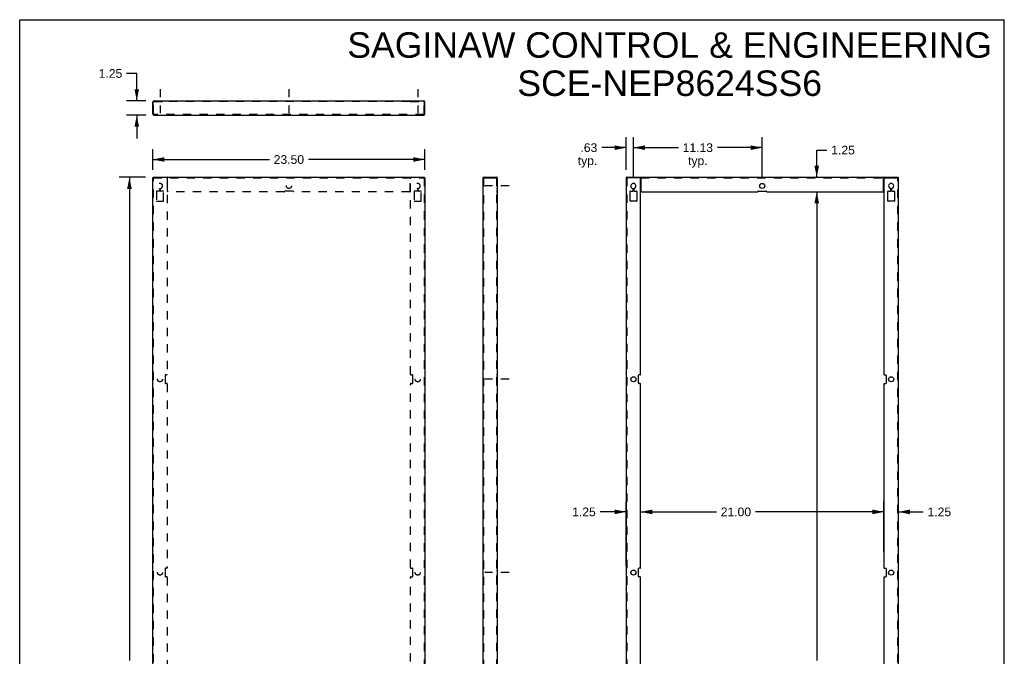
# Model space of a CAD drawing. Header units: inches. Extents: x 0 to 85, y 0 to 110.
# Tile 2 of 2: x 0 to 85, y 55 to 110. Entities that reach past the tile are written whole.
import ezdxf

# ---------------------------------------------------------------- set-up
doc = ezdxf.new("R2010")
doc.units = ezdxf.units.IN
doc.header["$LTSCALE"] = 7.17037
doc.header["$MEASUREMENT"] = 0
doc.linetypes.add('DASHED', pattern=[0.2, 0.1, -0.1])
doc.linetypes.add('HIDDEN', pattern=[0.2, 0.1, -0.1])
doc.layers.get('0').update_dxf_attribs({"linetype": 'CONTINUOUS'})
doc.layers.add('DEFAULT_2', color=8, linetype='HIDDEN')
doc.layers.add('DIMENSIONS', color=7, linetype='CONTINUOUS')
doc.styles.get("Standard").update_dxf_attribs({"font": 'arial.ttf'})
doc.dimstyles.new('DIMSTYLE_1', dxfattribs={"dimtxt": 0.75, "dimasz": 1, "dimexe": 0.09, "dimexo": 0.07, "dimgap": 0.0375, "dimtad": 0, "dimtih": 1, "dimtoh": 1, "dimzin": 4, "dimdsep": 46, "dimtxsty": 'Standard', "dimblk": '_FILLED', "dimblk1": '_FILLED', "dimblk2": '_FILLED', "dimcen": 0.09, "dimadec": 3, "dimazin": 1, "dimtfac": 1, "dimtdec": 3, "dimtofl": 0, "dimtmove": 0, "dimatfit": 3, "dimldrblk": '_FILLED', "dimfxl": 0, "dimtolj": 1, "dimtzin": 4, "dimarcsym": 0})

# ---------------------------------------------------------------- blocks, each defined once
blk = doc.blocks.new('_FILLED')
at = {"color": 0, "linetype": 'ByBlock'}
blk.add_solid([(0, 0), (-1, 0.2), (-1, -0.2)], dxfattribs=at)
blk = doc.blocks.new('*D1')
at = {"layer": 'DIMENSIONS', "color": 2, "linetype": 'Continuous'}
for p, q in [((11.488, 97.025), (11.488, 98.82)), ((34.988, 97.025), (34.988, 98.82)), ((11.488, 97.92), (21.552, 97.92)), ((34.988, 97.92), (24.923, 97.92))]:
    blk.add_line(p, q, dxfattribs=at)
at = {"layer": 'DIMENSIONS', "color": 2, "linetype": 'Continuous', "rotation": 180}
blk.add_blockref('_FILLED', (11.488, 97.92), dxfattribs=at)
at = {"layer": 'DIMENSIONS', "color": 2, "linetype": 'Continuous'}
blk.add_blockref('_FILLED', (34.988, 97.92), dxfattribs=at)
at = {"layer": 'DIMENSIONS', "color": 2, "linetype": 'Continuous', "insert": (23.238, 98.295), "char_height": 0.75, "width": 2.62082, "attachment_point": 2, "line_spacing_factor": 0.9}
blk.add_mtext('23.50', dxfattribs=at)
blk = doc.blocks.new('*D2')
at = {"layer": 'DIMENSIONS', "color": 2, "linetype": 'Continuous'}
for p, q in [((10.848, 96.385), (8.574, 96.385)), ((9.474, 96.385), (9.474, 54.635)), ((9.474, 11.385), (9.474, 53.135)), ((10.848, 11.385), (8.574, 11.385))]:
    blk.add_line(p, q, dxfattribs=at)
for p, rotation in [((9.474, 96.385), 90), ((9.474, 11.385), 270)]:
    blk.add_blockref('_FILLED', p, dxfattribs=dict(at, rotation=rotation))
at = {"layer": 'DIMENSIONS', "color": 2, "linetype": 'Continuous', "insert": (9.474, 54.26), "char_height": 0.75, "width": 2.62082, "attachment_point": 2, "line_spacing_factor": 0.9}
blk.add_mtext('85.00', dxfattribs=at)
blk = doc.blocks.new('*D5')
at = {"layer": 'DIMENSIONS', "color": 2, "linetype": 'Continuous'}
for p, q in [((52.357, 97.025), (52.357, 99.843)), ((52.982, 96.335), (52.982, 99.843)), ((52.357, 98.943), (50.241, 98.943)), ((52.982, 98.943), (54.982, 98.943))]:
    blk.add_line(p, q, dxfattribs=at)
blk.add_blockref('_FILLED', (52.357, 98.943), dxfattribs=at)
at = {"layer": 'DIMENSIONS', "color": 2, "linetype": 'Continuous', "rotation": 180}
blk.add_blockref('_FILLED', (52.982, 98.943), dxfattribs=at)
at = {"layer": 'DIMENSIONS', "color": 2, "linetype": 'Continuous', "insert": (49.866, 99.318), "char_height": 0.75, "width": 1.6868, "attachment_point": 3, "line_spacing_factor": 0.9}
blk.add_mtext('.63\\Ptyp.', dxfattribs=at)
blk = doc.blocks.new('*D6')
at = {"layer": 'DIMENSIONS', "color": 2, "linetype": 'Continuous'}
for p, q in [((52.982, 96.335), (52.982, 99.843)), ((64.107, 96.335), (64.107, 99.843)), ((52.982, 98.943), (56.86, 98.943)), ((64.107, 98.943), (60.23, 98.943))]:
    blk.add_line(p, q, dxfattribs=at)
at = {"layer": 'DIMENSIONS', "color": 2, "linetype": 'Continuous', "rotation": 180}
blk.add_blockref('_FILLED', (52.982, 98.943), dxfattribs=at)
at = {"layer": 'DIMENSIONS', "color": 2, "linetype": 'Continuous'}
blk.add_blockref('_FILLED', (64.107, 98.943), dxfattribs=at)
at = {"layer": 'DIMENSIONS', "color": 2, "linetype": 'Continuous', "insert": (58.545, 99.318), "char_height": 0.75, "width": 2.62082, "attachment_point": 2, "line_spacing_factor": 0.9}
blk.add_mtext('11.13\\Ptyp.', dxfattribs=at)
blk = doc.blocks.new('*D8')
at = {"layer": 'DIMENSIONS', "color": 2, "linetype": 'Continuous'}
for p, q in [((74.607, 64.01), (74.607, 68.378)), ((75.857, 62.81), (75.857, 68.378)), ((74.607, 67.478), (72.607, 67.478)), ((75.857, 67.478), (77.996, 67.478))]:
    blk.add_line(p, q, dxfattribs=at)
blk.add_blockref('_FILLED', (74.607, 67.478), dxfattribs=at)
at = {"layer": 'DIMENSIONS', "color": 2, "linetype": 'Continuous', "rotation": 180}
blk.add_blockref('_FILLED', (75.857, 67.478), dxfattribs=at)
at = {"layer": 'DIMENSIONS', "color": 2, "linetype": 'Continuous', "insert": (78.371, 67.853), "char_height": 0.75, "width": 2.0381, "attachment_point": 1, "line_spacing_factor": 0.9}
blk.add_mtext('1.25', dxfattribs=at)
blk = doc.blocks.new('*D9')
at = {"layer": 'DIMENSIONS', "color": 2, "linetype": 'Continuous'}
for p, q in [((52.357, 62.81), (52.357, 68.378)), ((53.607, 65.034), (53.607, 68.378)), ((52.357, 67.478), (50.106, 67.478)), ((53.607, 67.478), (55.607, 67.478))]:
    blk.add_line(p, q, dxfattribs=at)
blk.add_blockref('_FILLED', (52.357, 67.478), dxfattribs=at)
at = {"layer": 'DIMENSIONS', "color": 2, "linetype": 'Continuous', "rotation": 180}
blk.add_blockref('_FILLED', (53.607, 67.478), dxfattribs=at)
at = {"layer": 'DIMENSIONS', "color": 2, "linetype": 'Continuous', "insert": (49.731, 67.853), "char_height": 0.75, "width": 2.0381, "attachment_point": 3, "line_spacing_factor": 0.9}
blk.add_mtext('1.25', dxfattribs=at)
blk = doc.blocks.new('*D10')
at = {"layer": 'DIMENSIONS', "color": 2, "linetype": 'Continuous'}
for p, q in [((53.607, 65.21), (53.607, 68.378)), ((74.607, 65.21), (74.607, 68.378)), ((53.607, 67.478), (60.144, 67.478)), ((74.607, 67.478), (63.515, 67.478))]:
    blk.add_line(p, q, dxfattribs=at)
at = {"layer": 'DIMENSIONS', "color": 2, "linetype": 'Continuous', "rotation": 180}
blk.add_blockref('_FILLED', (53.607, 67.478), dxfattribs=at)
at = {"layer": 'DIMENSIONS', "color": 2, "linetype": 'Continuous'}
blk.add_blockref('_FILLED', (74.607, 67.478), dxfattribs=at)
at = {"layer": 'DIMENSIONS', "color": 2, "linetype": 'Continuous', "insert": (61.829, 67.853), "char_height": 0.75, "width": 2.62082, "attachment_point": 2, "line_spacing_factor": 0.9}
blk.add_mtext('21.00', dxfattribs=at)
blk = doc.blocks.new('*D12')
at = {"layer": 'DIMENSIONS', "color": 2, "linetype": 'Continuous'}
for p, q in [((66.733, 95.135), (69.707, 95.135)), ((68.807, 95.135), (68.807, 54.635)), ((68.807, 12.635), (68.807, 53.135)), ((66.716, 12.635), (69.707, 12.635))]:
    blk.add_line(p, q, dxfattribs=at)
for p, rotation in [((68.807, 95.135), 90), ((68.807, 12.635), 270)]:
    blk.add_blockref('_FILLED', p, dxfattribs=dict(at, rotation=rotation))
at = {"layer": 'DIMENSIONS', "color": 2, "linetype": 'Continuous', "insert": (68.807, 54.26), "char_height": 0.75, "width": 2.62082, "attachment_point": 2, "line_spacing_factor": 0.9}
blk.add_mtext('82.50', dxfattribs=at)
blk = doc.blocks.new('*D13')
at = {"layer": 'DIMENSIONS', "color": 2, "linetype": 'Continuous'}
for p, q in [((68.807, 96.385), (68.807, 98.735)), ((68.807, 98.735), (69.682, 98.735)), ((63.733, 96.385), (69.707, 96.385)), ((66.733, 95.135), (69.707, 95.135)), ((68.807, 95.135), (68.807, 93.135))]:
    blk.add_line(p, q, dxfattribs=at)
for p, rotation in [((68.807, 96.385), 270), ((68.807, 95.135), 90)]:
    blk.add_blockref('_FILLED', p, dxfattribs=dict(at, rotation=rotation))
at = {"layer": 'DIMENSIONS', "color": 2, "linetype": 'Continuous', "insert": (70.057, 99.11), "char_height": 0.75, "width": 2.0381, "attachment_point": 1, "line_spacing_factor": 0.9}
blk.add_mtext('1.25', dxfattribs=at)
blk = doc.blocks.new('*D14')
at = {"layer": 'DIMENSIONS', "color": 2, "linetype": 'Continuous'}
for p, q in [((10.107, 105.353), (9.232, 105.353)), ((10.107, 102.995), (10.107, 105.353)), ((10.9, 102.995), (9.207, 102.995)), ((10.9, 101.745), (9.207, 101.745)), ((10.107, 101.745), (10.107, 99.745))]:
    blk.add_line(p, q, dxfattribs=at)
for p, rotation in [((10.107, 102.995), 270), ((10.107, 101.745), 90)]:
    blk.add_blockref('_FILLED', p, dxfattribs=dict(at, rotation=rotation))
at = {"layer": 'DIMENSIONS', "color": 2, "linetype": 'Continuous', "insert": (8.857, 105.728), "char_height": 0.75, "width": 2.0381, "attachment_point": 3, "line_spacing_factor": 0.9}
blk.add_mtext('1.25', dxfattribs=at)

msp = doc.modelspace()

# ---------------------------------------------------------------- linework, layer by layer
at = {"color": 7, "linetype": 'Continuous'}
for p, q in [((0, 0), (0, 110)), ((0, 110), (85, 110)), ((85, 0), (85, 110)), ((12.738, 102.965), (12.738, 102.995)), ((12.768, 102.981), (12.768, 102.965)), ((33.708, 102.981), (33.708, 102.965)), ((33.738, 102.965), (33.738, 102.995)), ((11.518, 101.857), (11.488, 101.857)), ((34.958, 101.857), (34.988, 101.857)), ((11.548, 96.325), (11.488, 96.325)), ((11.518, 96.325), (11.518, 96.385)), ((11.531, 96.323), (11.518, 96.325)), ((34.928, 96.325), (34.988, 96.325)), ((34.944, 96.323), (34.958, 96.325)), ((34.958, 96.325), (34.958, 96.385)), ((40.093, 96.325), (40.093, 96.385)), ((41.201, 96.385), (41.201, 96.325)), ((52.387, 96.385), (52.387, 96.325)), ((53.608, 96.385), (53.608, 96.325)), ((53.608, 96.325), (53.619, 96.325)), ((74.607, 96.325), (74.596, 96.325)), ((74.607, 96.385), (74.607, 96.325)), ((75.827, 96.385), (75.827, 96.325))]:
    msp.add_line(p, q, dxfattribs=at)
at = {"color": 2, "linetype": 'DASHED'}
for p, q in [((12.113, 104.009), (12.113, 101.921)), ((23.238, 104.009), (23.238, 101.921)), ((34.363, 104.009), (34.363, 101.921)), ((42.246, 95.635), (40.157, 95.635)), ((42.246, 78.935), (40.157, 78.935)), ((42.246, 62.235), (40.157, 62.235))]:
    msp.add_line(p, q, dxfattribs=at)
at = {"color": 3, "linetype": 'Continuous'}
for p, q in [((11.488, 101.857), (11.488, 102.883)), ((11.518, 101.857), (11.518, 102.935)), ((12.738, 102.965), (11.548, 102.965)), ((11.6, 102.995), (12.738, 102.995)), ((12.768, 102.995), (12.768, 102.981)), ((12.768, 102.995), (33.708, 102.995)), ((33.708, 102.995), (33.708, 102.981)), ((34.928, 102.965), (33.737, 102.965)), ((33.738, 102.995), (34.876, 102.995)), ((34.958, 101.857), (34.958, 102.935)), ((34.988, 101.857), (34.988, 102.883)), ((11.531, 101.828), (11.518, 101.857)), ((11.6, 101.745), (34.876, 101.745)), ((34.944, 101.828), (34.958, 101.857)), ((11.488, 11.445), (11.488, 96.325)), ((11.491, 96.316), (11.488, 96.325)), ((11.531, 96.381), (11.518, 96.385)), ((11.518, 96.385), (34.958, 96.385)), ((11.6, 96.273), (11.571, 96.282)), ((11.6, 96.273), (11.586, 96.302)), ((34.876, 96.273), (34.889, 96.302)), ((34.876, 96.273), (34.905, 96.282)), ((34.944, 96.381), (34.958, 96.385)), ((34.984, 96.316), (34.988, 96.325)), ((34.988, 96.325), (34.988, 11.445)), ((39.981, 96.273), (39.981, 11.497)), ((40.064, 96.316), (40.093, 96.325)), ((40.093, 96.385), (41.201, 96.385)), ((40.093, 96.325), (41.231, 96.325)), ((41.231, 96.325), (41.231, 11.445)), ((52.357, 96.325), (52.357, 11.445)), ((53.577, 96.325), (52.357, 96.325)), ((52.387, 96.385), (53.619, 96.385)), ((53.607, 79.34), (53.607, 96.295)), ((53.623, 96.385), (74.592, 96.385)), ((53.637, 95.165), (53.637, 96.327)), ((74.577, 95.165), (74.577, 96.327)), ((74.596, 96.385), (75.827, 96.385)), ((74.607, 96.295), (74.607, 79.34)), ((74.637, 96.325), (75.857, 96.325)), ((75.857, 11.445), (75.857, 96.325)), ((52.951, 95.227), (52.951, 95.394)), ((53.014, 95.394), (53.014, 95.227)), ((75.201, 95.227), (75.201, 95.394)), ((75.264, 95.394), (75.264, 95.227)), ((52.687, 94.352), (52.687, 95.167)), ((52.717, 95.197), (52.921, 95.197)), ((53.044, 95.197), (53.247, 95.197)), ((53.277, 95.167), (53.277, 94.352)), ((53.667, 95.135), (63.702, 95.135)), ((63.762, 95.197), (64.452, 95.197)), ((64.512, 95.135), (74.547, 95.135)), ((74.937, 94.352), (74.937, 95.167)), ((74.967, 95.197), (75.171, 95.197)), ((75.294, 95.197), (75.497, 95.197)), ((75.527, 95.167), (75.527, 94.352)), ((53.247, 94.322), (52.717, 94.322)), ((75.497, 94.322), (74.967, 94.322)), ((53.42, 78.59), (53.42, 79.28)), ((53.577, 79.31), (53.45, 79.31)), ((74.637, 79.31), (74.765, 79.31)), ((74.795, 79.28), (74.795, 78.59)), ((53.577, 78.56), (53.45, 78.56)), ((53.607, 62.64), (53.607, 78.53)), ((74.607, 78.53), (74.607, 62.64)), ((74.637, 78.56), (74.765, 78.56)), ((53.42, 61.89), (53.42, 62.58)), ((53.577, 62.61), (53.45, 62.61)), ((74.637, 62.61), (74.765, 62.61)), ((74.795, 62.58), (74.795, 61.89)), ((53.577, 61.86), (53.45, 61.86)), ((53.607, 45.94), (53.607, 61.83)), ((74.607, 61.83), (74.607, 45.94)), ((74.637, 61.86), (74.765, 61.86))]:
    msp.add_line(p, q, dxfattribs=at)
for points in [[(12.768, 102.981), (12.764, 102.979), (12.762, 102.977), (12.76, 102.975), (12.758, 102.974), (12.756, 102.974), (12.754, 102.973), (12.751, 102.972), (12.748, 102.97), (12.743, 102.968), (12.738, 102.965)], [(33.708, 102.981), (33.711, 102.979), (33.713, 102.977), (33.715, 102.975), (33.717, 102.974), (33.719, 102.974), (33.721, 102.973), (33.724, 102.972), (33.727, 102.97), (33.732, 102.968), (33.737, 102.965)], [(11.6, 101.745), (11.586, 101.749), (11.572, 101.76), (11.559, 101.778), (11.545, 101.801), (11.531, 101.828)], [(34.876, 101.745), (34.889, 101.749), (34.903, 101.76), (34.917, 101.778), (34.93, 101.801), (34.944, 101.828)], [(11.571, 96.282), (11.544, 96.29), (11.52, 96.299), (11.503, 96.308), (11.491, 96.316)], [(11.586, 96.302), (11.572, 96.329), (11.559, 96.352), (11.545, 96.37), (11.531, 96.381)], [(34.889, 96.302), (34.903, 96.329), (34.917, 96.352), (34.93, 96.37), (34.944, 96.381)], [(34.905, 96.282), (34.932, 96.29), (34.955, 96.299), (34.973, 96.308), (34.984, 96.316)], [(39.981, 96.273), (39.985, 96.282), (39.996, 96.29), (40.014, 96.299), (40.037, 96.308), (40.064, 96.316)], [(41.218, 96.327), (41.215, 96.334), (41.213, 96.341), (41.212, 96.349), (41.211, 96.357)], [(53.618, 96.381), (53.613, 96.384), (53.608, 96.385)], [(53.628, 96.357), (53.626, 96.364), (53.624, 96.37), (53.621, 96.376), (53.618, 96.381)], [(53.637, 96.327), (53.634, 96.334), (53.632, 96.341), (53.63, 96.349), (53.628, 96.357)], [(74.577, 96.327), (74.581, 96.334), (74.583, 96.341), (74.585, 96.349), (74.587, 96.357)], [(74.587, 96.357), (74.589, 96.364), (74.591, 96.37), (74.594, 96.376), (74.597, 96.381)], [(74.597, 96.381), (74.602, 96.384), (74.607, 96.385)]]:
    msp.add_lwpolyline(points, dxfattribs=at)
at = {"color": 7, "linetype": 'Continuous'}
for points in [[(11.559, 96.31), (11.545, 96.318), (11.531, 96.323)], [(11.555, 96.308), (11.549, 96.316), (11.548, 96.325)], [(11.6, 96.273), (11.586, 96.282), (11.574, 96.29), (11.563, 96.299), (11.555, 96.308)], [(11.6, 96.273), (11.586, 96.286), (11.572, 96.299), (11.559, 96.31)], [(34.876, 96.273), (34.889, 96.286), (34.903, 96.299), (34.917, 96.31)], [(34.876, 96.273), (34.889, 96.282), (34.902, 96.29), (34.912, 96.299), (34.921, 96.308)], [(34.917, 96.31), (34.93, 96.318), (34.944, 96.323)], [(34.921, 96.308), (34.926, 96.316), (34.928, 96.325)], [(53.637, 96.298), (53.632, 96.3), (53.627, 96.303), (53.624, 96.307), (53.621, 96.312), (53.618, 96.316), (53.615, 96.32), (53.612, 96.324), (53.608, 96.325)], [(74.577, 96.298), (74.583, 96.3), (74.588, 96.303), (74.591, 96.307), (74.594, 96.312), (74.597, 96.316), (74.599, 96.32), (74.603, 96.324), (74.607, 96.325)]]:
    msp.add_lwpolyline(points, dxfattribs=at)
at = {"color": 3, "linetype": 'Continuous'}
for centre in [(64.107, 95.635), (52.982, 78.935), (75.232, 78.935), (52.982, 62.235), (75.232, 62.235)]:
    msp.add_circle(centre, 0.219, dxfattribs=at)
for centre, radius, start, end in [((11.6, 102.883), 0.112, 90, 180), ((11.548, 102.935), 0.03, 90, 180), ((34.876, 102.883), 0.112, 0, 90), ((34.928, 102.935), 0.03, 0, 90), ((11.6, 101.857), 0.112, 180, 270), ((34.876, 101.857), 0.112, 270, 360), ((40.093, 96.273), 0.112, 90, 180), ((53.577, 96.295), 0.03, 0, 90), ((74.637, 96.295), 0.03, 90, 180), ((52.982, 95.635), 0.219, 284.2546, 255.7454), ((52.921, 95.227), 0.03, 270, 360), ((52.921, 95.394), 0.03, 0, 75.7454), ((53.044, 95.394), 0.03, 104.2546, 180), ((53.044, 95.227), 0.03, 180, 270), ((75.232, 95.635), 0.219, 284.2546, 255.7454), ((75.171, 95.227), 0.03, 270, 360), ((75.171, 95.394), 0.03, 0, 75.7454), ((75.294, 95.394), 0.03, 104.2546, 180), ((75.294, 95.227), 0.03, 180, 270), ((52.717, 95.167), 0.03, 90, 180), ((52.717, 94.352), 0.03, 180, 270), ((53.247, 95.167), 0.03, 0, 90), ((53.247, 94.352), 0.03, 270, 360), ((53.667, 95.165), 0.03, 180, 270), ((63.702, 95.165), 0.03, 270, 2.38594), ((63.762, 95.167), 0.03, 90, 182.38594), ((64.452, 95.167), 0.03, 357.61406, 90), ((64.512, 95.165), 0.03, 177.61406, 270), ((74.547, 95.165), 0.03, 270, 360), ((74.967, 95.167), 0.03, 90, 180), ((74.967, 94.352), 0.03, 180, 270), ((75.497, 95.167), 0.03, 0, 90), ((75.497, 94.352), 0.03, 270, 360), ((53.45, 79.28), 0.03, 90, 180), ((53.577, 79.34), 0.03, 270, 360), ((74.637, 79.34), 0.03, 180, 270), ((74.765, 79.28), 0.03, 0, 90), ((53.45, 78.59), 0.03, 180, 270), ((53.577, 78.53), 0.03, 0, 90), ((74.637, 78.53), 0.03, 90, 180), ((74.765, 78.59), 0.03, 270, 360), ((53.45, 62.58), 0.03, 90, 180), ((53.577, 62.64), 0.03, 270, 360), ((74.637, 62.64), 0.03, 180, 270), ((74.765, 62.58), 0.03, 0, 90), ((53.45, 61.89), 0.03, 180, 270), ((53.577, 61.83), 0.03, 0, 90), ((74.637, 61.83), 0.03, 90, 180), ((74.765, 61.89), 0.03, 270, 360)]:
    msp.add_arc(centre, radius, start, end, dxfattribs=at)
at = {"layer": 'DEFAULT_2', "color": 8, "linetype": 'HIDDEN'}
for p, q in [((11.548, 101.857), (11.548, 102.883)), ((11.6, 102.935), (12.738, 102.935)), ((11.818, 102.995), (11.818, 102.935)), ((11.894, 102.995), (11.894, 102.935)), ((12.081, 102.935), (12.081, 102.995)), ((12.144, 102.935), (12.144, 102.995)), ((12.331, 102.995), (12.331, 102.935)), ((12.408, 102.995), (12.408, 102.935)), ((12.55, 102.995), (12.55, 102.935)), ((12.738, 102.935), (12.738, 102.965)), ((12.742, 102.959), (12.738, 102.965)), ((12.745, 102.952), (12.742, 102.959)), ((12.748, 102.946), (12.745, 102.952)), ((12.768, 102.929), (12.768, 102.965)), ((33.708, 102.935), (12.768, 102.935)), ((22.863, 102.935), (22.863, 102.995)), ((23.019, 102.995), (23.019, 102.935)), ((23.456, 102.995), (23.456, 102.935)), ((23.613, 102.935), (23.613, 102.995)), ((33.708, 102.929), (33.708, 102.965)), ((33.708, 102.929), (33.713, 102.929)), ((33.738, 102.935), (33.738, 102.965)), ((33.738, 102.935), (34.876, 102.935)), ((33.925, 102.995), (33.925, 102.935)), ((34.068, 102.995), (34.068, 102.935)), ((34.144, 102.995), (34.144, 102.935)), ((34.331, 102.935), (34.331, 102.995)), ((34.394, 102.935), (34.394, 102.995)), ((34.581, 102.995), (34.581, 102.935)), ((34.658, 102.995), (34.658, 102.935)), ((34.928, 101.857), (34.928, 102.883)), ((11.548, 101.857), (11.518, 101.857)), ((11.6, 101.805), (11.6, 101.745)), ((34.876, 101.805), (11.6, 101.805)), ((34.876, 101.805), (34.876, 101.745)), ((34.928, 101.857), (34.958, 101.857)), ((11.548, 11.445), (11.548, 96.325)), ((11.548, 96.325), (34.928, 96.325)), ((12.738, 96.385), (12.738, 96.325)), ((12.738, 96.295), (12.738, 79.34)), ((12.768, 95.165), (12.768, 96.327)), ((33.708, 95.165), (33.708, 96.327)), ((33.737, 96.385), (33.737, 96.325)), ((33.738, 79.34), (33.738, 96.295)), ((34.928, 96.325), (34.928, 11.445)), ((40.041, 96.273), (39.981, 96.273)), ((40.041, 96.273), (40.041, 11.497)), ((41.218, 96.327), (41.165, 96.298)), ((41.168, 96.303), (41.17, 96.306)), ((41.172, 96.308), (41.17, 96.306)), ((41.171, 96.325), (41.171, 11.445)), ((41.172, 96.308), (41.177, 96.313)), ((41.176, 96.313), (41.18, 96.318)), ((41.199, 96.353), (41.2, 96.355)), ((41.2, 96.355), (41.201, 96.358)), ((41.201, 96.359), (41.201, 96.361)), ((41.201, 96.361), (41.201, 96.361)), ((52.401, 96.323), (52.387, 96.325)), ((52.417, 96.325), (52.417, 11.445)), ((53.577, 96.325), (53.608, 96.325)), ((53.623, 96.385), (53.619, 96.385)), ((53.619, 96.325), (74.596, 96.325)), ((74.596, 96.385), (74.592, 96.385)), ((74.637, 96.325), (74.607, 96.325)), ((75.797, 11.445), (75.797, 96.325)), ((75.814, 96.323), (75.827, 96.325)), ((12.081, 95.394), (12.081, 95.227)), ((12.144, 95.227), (12.144, 95.394)), ((34.331, 95.394), (34.331, 95.227)), ((34.394, 95.227), (34.394, 95.394)), ((41.171, 95.854), (41.231, 95.854)), ((41.171, 95.416), (41.231, 95.416)), ((11.818, 95.167), (11.818, 94.352)), ((12.051, 95.197), (11.848, 95.197)), ((12.378, 95.197), (12.174, 95.197)), ((12.408, 94.352), (12.408, 95.167)), ((22.833, 95.135), (12.798, 95.135)), ((23.583, 95.197), (22.893, 95.197)), ((33.678, 95.135), (23.643, 95.135)), ((34.068, 95.167), (34.068, 94.352)), ((34.301, 95.197), (34.098, 95.197)), ((34.628, 95.197), (34.424, 95.197)), ((34.658, 94.352), (34.658, 95.167)), ((41.231, 95.197), (41.171, 95.197)), ((41.171, 95.135), (41.231, 95.135)), ((11.848, 94.322), (12.378, 94.322)), ((34.098, 94.322), (34.628, 94.322)), ((41.231, 94.322), (41.171, 94.322)), ((12.55, 79.28), (12.55, 78.59)), ((12.708, 79.31), (12.58, 79.31)), ((33.768, 79.31), (33.895, 79.31)), ((33.925, 78.59), (33.925, 79.28)), ((41.231, 79.31), (41.171, 79.31)), ((41.171, 79.154), (41.231, 79.154)), ((12.708, 78.56), (12.58, 78.56)), ((12.738, 78.53), (12.738, 62.64)), ((33.738, 62.64), (33.738, 78.53)), ((33.768, 78.56), (33.895, 78.56)), ((41.171, 78.716), (41.231, 78.716)), ((41.231, 78.56), (41.171, 78.56)), ((12.55, 62.58), (12.55, 61.89)), ((12.708, 62.61), (12.58, 62.61)), ((33.768, 62.61), (33.895, 62.61)), ((33.925, 61.89), (33.925, 62.58)), ((41.231, 62.61), (41.171, 62.61)), ((41.171, 62.454), (41.231, 62.454)), ((12.708, 61.86), (12.58, 61.86)), ((12.738, 61.83), (12.738, 45.94)), ((33.738, 45.94), (33.738, 61.83)), ((33.768, 61.86), (33.895, 61.86)), ((41.171, 62.016), (41.231, 62.016)), ((41.231, 61.86), (41.171, 61.86))]:
    msp.add_line(p, q, dxfattribs=at)
for points in [[(12.768, 102.929), (12.762, 102.929), (12.757, 102.932), (12.754, 102.935), (12.751, 102.94), (12.748, 102.946)], [(33.713, 102.929), (33.718, 102.932), (33.721, 102.935), (33.724, 102.94), (33.727, 102.946), (33.73, 102.952), (33.733, 102.959), (33.737, 102.965)], [(11.6, 101.805), (11.586, 101.807), (11.572, 101.812), (11.559, 101.82), (11.545, 101.831), (11.531, 101.844), (11.518, 101.857)], [(34.876, 101.805), (34.889, 101.807), (34.903, 101.812), (34.917, 101.82), (34.93, 101.831), (34.944, 101.844), (34.958, 101.857)], [(12.768, 96.327), (12.764, 96.334), (12.762, 96.341), (12.76, 96.349), (12.758, 96.357), (12.756, 96.364), (12.754, 96.37), (12.751, 96.376), (12.748, 96.381), (12.743, 96.384), (12.738, 96.385)], [(12.768, 96.298), (12.762, 96.3), (12.757, 96.303), (12.754, 96.307), (12.751, 96.312), (12.748, 96.316), (12.745, 96.32), (12.742, 96.324), (12.738, 96.325)], [(33.708, 96.327), (33.711, 96.334), (33.713, 96.341), (33.715, 96.349), (33.717, 96.357), (33.719, 96.364), (33.721, 96.37), (33.724, 96.376), (33.727, 96.381), (33.732, 96.384), (33.737, 96.385)], [(33.708, 96.298), (33.713, 96.3), (33.718, 96.303), (33.721, 96.307), (33.724, 96.312), (33.727, 96.316), (33.73, 96.32), (33.733, 96.324), (33.737, 96.325)], [(40.041, 96.273), (40.043, 96.282), (40.048, 96.29), (40.057, 96.299), (40.067, 96.308), (40.08, 96.316), (40.093, 96.325)], [(41.165, 96.298), (41.165, 96.3), (41.168, 96.303)], [(41.17, 96.306), (41.172, 96.307), (41.176, 96.312), (41.182, 96.316), (41.188, 96.32), (41.195, 96.324), (41.201, 96.325)], [(41.187, 96.328), (41.184, 96.323), (41.18, 96.318)], [(41.187, 96.328), (41.19, 96.333), (41.193, 96.338), (41.195, 96.343), (41.197, 96.348)], [(41.201, 96.361), (41.201, 96.361), (41.201, 96.358), (41.199, 96.353), (41.197, 96.348)], [(41.206, 96.381), (41.204, 96.384), (41.201, 96.385)], [(41.211, 96.357), (41.21, 96.364), (41.209, 96.37), (41.208, 96.376), (41.206, 96.381)], [(52.469, 96.273), (52.44, 96.282), (52.413, 96.29), (52.39, 96.299), (52.372, 96.308), (52.361, 96.316), (52.357, 96.325)], [(52.469, 96.273), (52.456, 96.302), (52.442, 96.329), (52.428, 96.352), (52.415, 96.37), (52.401, 96.381), (52.387, 96.385)], [(52.428, 96.31), (52.415, 96.318), (52.401, 96.323)], [(52.424, 96.308), (52.419, 96.316), (52.417, 96.325)], [(52.469, 96.273), (52.456, 96.282), (52.443, 96.29), (52.433, 96.299), (52.424, 96.308)], [(52.469, 96.273), (52.456, 96.286), (52.442, 96.299), (52.428, 96.31)], [(53.621, 96.385), (53.619, 96.385), (53.618, 96.385), (53.616, 96.385), (53.614, 96.384), (53.611, 96.383)], [(74.594, 96.385), (74.595, 96.385), (74.597, 96.385), (74.599, 96.385), (74.601, 96.384), (74.604, 96.383)], [(75.745, 96.273), (75.759, 96.302), (75.773, 96.329), (75.786, 96.352), (75.8, 96.37), (75.814, 96.381), (75.827, 96.385)], [(75.745, 96.273), (75.774, 96.282), (75.801, 96.29), (75.825, 96.299), (75.842, 96.308), (75.854, 96.316), (75.857, 96.325)], [(75.745, 96.273), (75.759, 96.286), (75.773, 96.299), (75.786, 96.31)], [(75.745, 96.273), (75.759, 96.282), (75.771, 96.29), (75.782, 96.299), (75.79, 96.308)], [(75.786, 96.31), (75.8, 96.318), (75.814, 96.323)], [(75.79, 96.308), (75.796, 96.316), (75.797, 96.325)]]:
    msp.add_lwpolyline(points, dxfattribs=at)
for centre in [(23.238, 95.635), (12.113, 78.935), (34.363, 78.935), (12.113, 62.235), (34.363, 62.235)]:
    msp.add_circle(centre, 0.219, dxfattribs=at)
for centre, radius, start, end in [((11.6, 102.883), 0.052, 90, 180), ((34.876, 102.883), 0.052, 0, 90), ((11.6, 101.857), 0.052, 180, 270), ((34.876, 101.857), 0.052, 270, 360), ((12.708, 96.295), 0.03, 0, 90), ((33.768, 96.295), 0.03, 90, 180), ((40.093, 96.273), 0.052, 90, 180), ((41.119, 96.273), 0.112, 0, 90), ((41.119, 96.273), 0.052, 0, 90), ((12.113, 95.635), 0.219, 284.2546, 255.7454), ((12.051, 95.227), 0.03, 270, 360), ((12.051, 95.394), 0.03, 0, 75.7454), ((12.174, 95.394), 0.03, 104.2546, 180), ((12.174, 95.227), 0.03, 180, 270), ((34.363, 95.635), 0.219, 284.2546, 255.7454), ((34.301, 95.227), 0.03, 270, 360), ((34.301, 95.394), 0.03, 0, 75.7454), ((34.424, 95.394), 0.03, 104.2546, 180), ((34.424, 95.227), 0.03, 180, 270), ((11.848, 95.167), 0.03, 90, 180), ((11.848, 94.352), 0.03, 180, 270), ((12.378, 95.167), 0.03, 0, 90), ((12.378, 94.352), 0.03, 270, 360), ((12.798, 95.165), 0.03, 180, 270), ((22.833, 95.165), 0.03, 270, 2.38594), ((22.893, 95.167), 0.03, 90, 182.38594), ((23.583, 95.167), 0.03, 357.61406, 90), ((23.643, 95.165), 0.03, 177.61406, 270), ((33.678, 95.165), 0.03, 270, 360), ((34.098, 95.167), 0.03, 90, 180), ((34.098, 94.352), 0.03, 180, 270), ((34.628, 95.167), 0.03, 0, 90), ((34.628, 94.352), 0.03, 270, 360), ((12.58, 79.28), 0.03, 90, 180), ((12.708, 79.34), 0.03, 270, 360), ((33.768, 79.34), 0.03, 180, 270), ((33.895, 79.28), 0.03, 0, 90), ((12.58, 78.59), 0.03, 180, 270), ((12.708, 78.53), 0.03, 0, 90), ((33.768, 78.53), 0.03, 90, 180), ((33.895, 78.59), 0.03, 270, 360), ((12.58, 62.58), 0.03, 90, 180), ((12.708, 62.64), 0.03, 270, 360), ((33.768, 62.64), 0.03, 180, 270), ((33.895, 62.58), 0.03, 0, 90), ((12.58, 61.89), 0.03, 180, 270), ((12.708, 61.83), 0.03, 0, 90), ((33.768, 61.83), 0.03, 90, 180), ((33.895, 61.89), 0.03, 270, 360)]:
    msp.add_arc(centre, radius, start, end, dxfattribs=at)

# ---------------------------------------------------------------- texts
at = {"layer": 'DIMENSIONS', "color": 2, "linetype": 'Continuous', "insert": (56.112, 108.912), "char_height": 2.2, "width": 55.56431, "attachment_point": 2, "line_spacing_factor": 0.9}
msp.add_mtext('SAGINAW CONTROL & ENGINEERING\\PSCE-NEP8624SS6', dxfattribs=at)

# ---------------------------------------------------------------- dimensions: what is measured, and where the dimension line sits
at = {"layer": 'DIMENSIONS', "color": 2, "linetype": 'Continuous'}
for base, p1, p2, angle, picture, middle in [((10.107, 101.745), (9.137, 102.995), (9.137, 101.745), 270, '*D14', (7.873, 105.349)), ((11.488, 97.92), (34.988, 98.89), (11.488, 98.89), 180, '*D1', (23.228, 97.916)), ((68.807, 96.385), (66.663, 95.135), (63.663, 96.385), 90, '*D13', (71.111, 98.731)), ((9.474, 11.385), (10.918, 96.385), (10.918, 11.385), 270, '*D2', (9.469, 53.881)), ((68.807, 95.135), (66.646, 12.635), (66.663, 95.135), 90, '*D12', (68.802, 53.881))]:
    dim = msp.add_linear_dim(base=base, p1=p1, p2=p2, angle=angle, dimstyle='DIMSTYLE_1', dxfattribs=at)
    dim.commit()
    dim.dimension.update_dxf_attribs({"geometry": picture, "text_midpoint": middle, "dimtype": 160})
for base, p1, p2, picture, middle in [((52.982442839, 98.943260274), (52.357442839, 96.954877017), (52.982442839, 96.264877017), '*D5', (49.022334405, 98.380760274)), ((64.107442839, 98.943260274), (52.982442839, 96.264877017), (64.107442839, 96.264877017), '*D6', (58.544942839, 98.380760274))]:
    dim = msp.add_linear_dim(base=base, p1=p1, p2=p2, text='<>\\Ptyp.', dimstyle='DIMSTYLE_1', dxfattribs=at)
    dim.commit()
    dim.dimension.update_dxf_attribs({"geometry": picture, "text_midpoint": middle, "dimtype": 160})
for base, p1, p2, picture, middle in [((53.607, 67.478), (52.357, 62.74), (53.607, 64.964), '*D9', (48.747, 67.473)), ((74.607, 67.478), (53.607, 65.14), (74.607, 65.14), '*D10', (61.819, 67.473)), ((75.857, 67.478), (74.607, 63.94), (75.857, 62.74), '*D8', (79.426, 67.473))]:
    dim = msp.add_linear_dim(base=base, p1=p1, p2=p2, dimstyle='DIMSTYLE_1', dxfattribs=at)
    dim.commit()
    dim.dimension.update_dxf_attribs({"geometry": picture, "text_midpoint": middle, "dimtype": 160})

doc.saveas('drawing.dxf')
